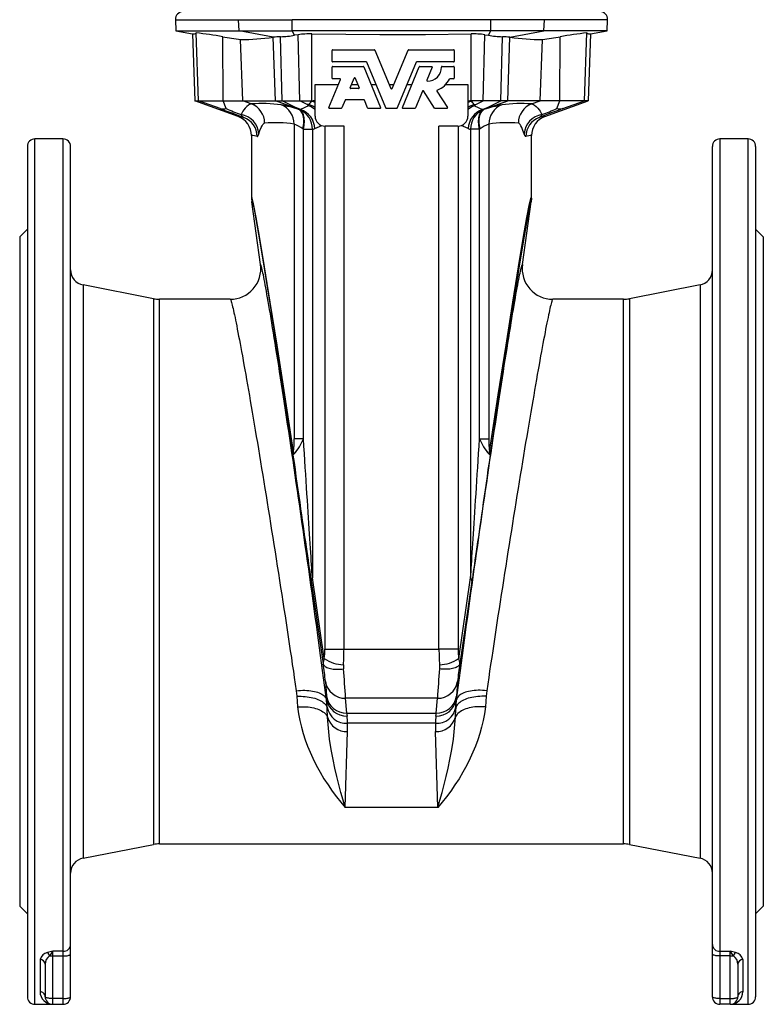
# Model space of a CAD drawing. Extents: x 19 to 1104, y -37 to 1504.
# Tile 2 of 5: x 38 to 330, y 416 to 802. Entities that reach past the tile are written whole.
import ezdxf

# ---------------------------------------------------------------- set-up
doc = ezdxf.new("R2010")
doc.units = 0
doc.layers.get('0').update_dxf_attribs({"linetype": 'CONTINUOUS'})

msp = doc.modelspace()

# ---------------------------------------------------------------- linework, layer by layer
at = {"color": 7, "linetype": 'CONTINUOUS'}
for p, q in [((99.26, 802.36), (99.49, 797.95)), ((99.26, 802.36), (124.08, 802.36)), ((124.08, 802.36), (145.12, 802.36)), ((124.3, 797.95), (124.08, 802.36)), ((223.13, 802.36), (145.12, 802.36)), ((145.14, 797.95), (145.12, 802.36)), ((223.1, 797.95), (223.13, 802.36)), ((244.17, 802.36), (223.13, 802.36)), ((243.95, 797.95), (244.17, 802.36)), ((268.98, 802.36), (244.17, 802.36)), ((268.75, 797.95), (268.98, 802.36)), ((99.49, 797.95), (105.98, 796.81)), ((99.49, 797.95), (124.3, 797.95)), ((108.35, 770.52), (107.42, 797.16)), ((124.3, 797.95), (145.14, 797.95)), ((137.6, 795.47), (124.3, 797.95)), ((223.1, 797.95), (145.14, 797.95)), ((146.09, 796.24), (145.14, 797.95)), ((222.16, 796.24), (223.1, 797.95)), ((243.95, 797.95), (223.1, 797.95)), ((230.65, 795.47), (243.95, 797.95)), ((268.75, 797.95), (243.95, 797.95)), ((259.9, 770.52), (260.83, 797.16)), ((262.26, 796.81), (268.75, 797.95)), ((105.98, 796.81), (106.9, 770.52)), ((117.97, 770.52), (117.84, 795.63)), ((125.69, 770.52), (124.86, 794.6)), ((137.65, 795.48), (137.6, 795.47)), ((138.51, 770.52), (137.65, 795.48)), ((141.21, 770.52), (140.59, 795.66)), ((147.45, 796.46), (146.09, 796.24)), ((148.09, 770.52), (147.45, 796.46)), ((152.88, 770.52), (152.88, 796.77)), ((215.37, 770.52), (215.37, 796.77)), ((220.16, 770.52), (220.8, 796.46)), ((220.8, 796.46), (222.16, 796.24)), ((227.04, 770.52), (227.66, 795.66)), ((229.74, 770.52), (230.59, 795.48)), ((230.59, 795.48), (230.65, 795.47)), ((242.56, 770.52), (243.39, 794.6)), ((250.28, 770.52), (250.4, 795.63)), ((262.26, 796.81), (261.34, 770.52)), ((160.77, 786), (160.77, 790.32)), ((161.01, 790.56), (177.41, 790.56)), ((177.63, 790.41), (183.9, 775.28)), ((184.34, 775.28), (190.61, 790.41)), ((190.83, 790.56), (208.53, 790.56)), ((208.77, 790.32), (208.77, 786)), ((174.2, 785.76), (161.01, 785.76)), ((181.86, 767.67), (174.42, 785.61)), ((193.82, 785.61), (186.39, 767.67)), ((208.53, 785.76), (194.04, 785.76)), ((160.77, 779.43), (160.77, 783.75)), ((161.01, 783.99), (173.02, 783.99)), ((173.24, 783.84), (179.86, 767.85)), ((188.38, 767.85), (195, 783.84)), ((195.23, 783.99), (199.9, 783.99)), ((200.12, 783.66), (198.03, 778.6)), ((203.97, 783.99), (208.53, 783.99)), ((208.77, 783.75), (208.77, 779.43)), ((159.49, 767.85), (164.05, 778.86)), ((163.83, 779.19), (161.01, 779.19)), ((167.92, 775.65), (169.46, 779.36)), ((169.9, 779.36), (171.44, 775.65)), ((208.53, 779.19), (207.15, 779.19)), ((154.12, 776.88), (163.23, 776.88)), ((154.12, 764.52), (154.12, 776.88)), ((171.22, 775.32), (168.14, 775.32)), ((168.43, 776.88), (170.93, 776.88)), ((176.12, 776.88), (178.04, 776.88)), ((183.24, 776.88), (185.01, 776.88)), ((190.21, 776.88), (192.12, 776.88)), ((196.26, 774.34), (193.5, 767.67)), ((200.98, 767.63), (196.69, 774.37)), ((201.97, 774.31), (206.06, 767.89)), ((205.37, 776.88), (214.12, 776.88)), ((214.12, 776.88), (214.12, 764.52)), ((106.9, 770.52), (108.35, 770.52)), ((123.86, 764.35), (106.9, 770.52)), ((108.35, 770.52), (117.97, 770.52)), ((116.89, 767.41), (108.35, 770.52)), ((117.97, 770.52), (125.69, 770.52)), ((119.22, 767.41), (117.97, 770.52)), ((125.69, 770.52), (138.51, 770.52)), ((129.08, 769.26), (125.69, 770.52)), ((138.51, 770.52), (141.21, 770.52)), ((145.43, 767.96), (138.51, 770.52)), ((141.21, 770.52), (148.09, 770.52)), ((146.19, 767.96), (141.21, 770.52)), ((148.09, 770.52), (152.88, 770.52)), ((150.95, 769.05), (148.09, 770.52)), ((152.88, 770.52), (153.41, 770.52)), ((152.88, 770.28), (152.88, 770.52)), ((154.12, 770.5), (153.41, 770.52)), ((165.88, 770.73), (164.61, 767.67)), ((173.25, 770.88), (166.1, 770.88)), ((174.74, 767.67), (173.48, 770.73)), ((214.12, 770.5), (214.83, 770.52)), ((215.37, 770.52), (214.83, 770.52)), ((220.16, 770.52), (215.37, 770.52)), ((215.37, 770.28), (215.37, 770.52)), ((217.3, 769.05), (220.16, 770.52)), ((227.04, 770.52), (220.16, 770.52)), ((222.06, 767.96), (227.04, 770.52)), ((222.81, 767.96), (229.74, 770.52)), ((229.74, 770.52), (227.04, 770.52)), ((242.56, 770.52), (229.74, 770.52)), ((239.16, 769.26), (242.56, 770.52)), ((250.28, 770.52), (242.56, 770.52)), ((244.39, 764.35), (261.34, 770.52)), ((249.02, 767.41), (250.28, 770.52)), ((259.9, 770.52), (250.28, 770.52)), ((251.36, 767.41), (259.9, 770.52)), ((261.34, 770.52), (259.9, 770.52)), ((145.43, 767.96), (147.81, 767.02)), ((148.45, 767.07), (146.19, 767.96)), ((148.13, 766.91), (147.81, 767.02)), ((151.59, 768.48), (148.45, 767.07)), ((150.95, 769.05), (151.59, 768.48)), ((151.67, 769.02), (151.66, 768.98)), ((164.39, 767.52), (159.71, 767.52)), ((179.64, 767.52), (174.97, 767.52)), ((186.17, 767.52), (182.08, 767.52)), ((193.28, 767.52), (188.6, 767.52)), ((205.86, 767.52), (201.19, 767.52)), ((216.57, 769.02), (216.58, 768.98)), ((217.3, 769.05), (216.66, 768.48)), ((216.66, 768.48), (219.8, 767.07)), ((219.8, 767.07), (222.06, 767.96)), ((220.11, 766.91), (220.44, 767.02)), ((222.81, 767.96), (220.44, 767.02)), ((145.87, 761.38), (145.87, 637.73)), ((149.36, 759.51), (149.57, 759.38)), ((149.57, 759.38), (153.05, 759.38)), ((149.57, 637.73), (149.57, 759.38)), ((153.05, 759.38), (153.05, 583.13)), ((154.03, 759.55), (156.73, 760.77)), ((157.96, 760.52), (157.96, 555.07)), ((165.47, 760.52), (158.12, 760.52)), ((165.47, 555.07), (165.47, 760.52)), ((210.12, 760.52), (202.77, 760.52)), ((202.77, 555.07), (202.77, 760.52)), ((210.29, 760.52), (210.29, 555.07)), ((214.22, 759.55), (211.51, 760.77)), ((215.19, 759.38), (215.19, 583.13)), ((218.68, 759.38), (215.19, 759.38)), ((218.89, 759.51), (218.68, 759.38)), ((218.68, 637.73), (218.68, 759.38)), ((222.38, 761.38), (222.38, 637.73)), ((55.12, 755.52), (44.12, 755.52)), ((44.12, 415.52), (44.12, 755.52)), ((55.12, 755.52), (55.12, 436.35)), ((129.12, 756.83), (129.12, 732.2)), ((239.12, 732.2), (239.12, 756.83)), ((324.12, 755.52), (313.12, 755.52)), ((313.12, 755.52), (313.12, 436.35)), ((324.12, 415.52), (324.12, 755.52)), ((41.12, 752.52), (41.12, 418.52)), ((58.12, 438.99), (58.12, 752.52)), ((310.12, 438.99), (310.12, 752.52)), ((327.12, 752.52), (327.12, 418.52)), ((129.12, 732.2), (129.22, 730.79)), ((239.12, 732.2), (239.02, 730.79)), ((132.68, 706.19), (129.22, 730.79)), ((235.57, 706.19), (239.02, 730.79)), ((41.12, 720.02), (38.12, 717.02)), ((330.12, 717.02), (327.12, 720.02)), ((38.12, 717.02), (38.12, 454.02)), ((330.12, 717.02), (330.12, 454.02)), ((90.71, 692.74), (62.98, 698.13)), ((62.98, 698.13), (62.98, 472.91)), ((305.27, 698.13), (277.54, 692.74)), ((305.27, 698.13), (305.27, 472.91)), ((90.71, 692.74), (90.71, 478.3)), ((120.79, 692.52), (93, 692.52)), ((93, 478.52), (93, 692.52)), ((275.25, 692.52), (247.45, 692.52)), ((275.25, 478.52), (275.25, 692.52)), ((277.54, 692.74), (277.54, 478.3)), ((149.57, 637.73), (145.87, 637.73)), ((218.68, 637.73), (222.38, 637.73)), ((152.55, 581.74), (157.34, 549.28)), ((157.74, 551.37), (153.05, 583.13)), ((210.5, 551.37), (215.19, 583.13)), ((215.7, 581.74), (210.9, 549.28)), ((157.96, 555.07), (165.47, 555.07)), ((165.47, 555.07), (202.77, 555.07)), ((210.29, 555.07), (202.77, 555.07)), ((158.17, 542.37), (158.61, 536.54)), ((210.07, 542.37), (209.64, 536.54)), ((158.73, 535.17), (158.6, 535.16)), ((202.15, 535.75), (166.09, 535.75)), ((166.53, 529.93), (166.09, 535.75)), ((201.71, 529.93), (202.15, 535.75)), ((209.52, 535.17), (209.65, 535.16)), ((158.9, 532.32), (158.91, 531.67)), ((159.04, 528.32), (158.91, 531.67)), ((209.21, 528.32), (209.33, 531.67)), ((209.35, 532.32), (209.33, 531.67)), ((166.53, 529.93), (201.71, 529.93)), ((165.99, 492.85), (166.89, 522.66)), ((201.37, 525.93), (166.88, 525.93)), ((202.26, 492.85), (201.36, 522.66)), ((202.26, 492.85), (165.99, 492.85)), ((62.98, 472.91), (90.71, 478.3)), ((93, 478.52), (275.25, 478.52)), ((277.54, 478.3), (305.27, 472.91)), ((38.12, 454.02), (41.12, 451.02)), ((327.12, 451.02), (330.12, 454.02)), ((58.12, 435.27), (58.12, 438.99)), ((310.12, 435.27), (310.12, 438.99)), ((55.12, 436.35), (51.12, 436.35)), ((51.12, 434.5), (51.12, 436.35)), ((51.12, 434.5), (55.12, 434.5)), ((51.12, 417.74), (51.12, 434.5)), ((55.12, 436.35), (55.12, 434.5)), ((55.12, 434.5), (55.12, 417.74)), ((58.12, 418.52), (58.12, 435.27)), ((310.12, 418.52), (310.12, 435.27)), ((313.12, 436.35), (317.12, 436.35)), ((313.12, 436.35), (313.12, 434.5)), ((317.12, 434.5), (313.12, 434.5)), ((313.12, 434.5), (313.12, 417.74)), ((317.12, 434.5), (317.12, 436.35)), ((317.12, 417.74), (317.12, 434.5)), ((46.12, 433.07), (46.12, 420.46)), ((48.12, 431.28), (48.12, 418.52)), ((320.12, 431.28), (320.12, 418.52)), ((322.12, 433.07), (322.12, 420.46)), ((44.12, 415.52), (51.12, 415.52)), ((55.12, 417.74), (51.12, 417.74)), ((51.12, 415.52), (51.12, 417.74)), ((51.12, 415.52), (55.12, 415.52)), ((55.12, 417.74), (55.12, 415.52)), ((313.12, 417.74), (317.12, 417.74)), ((313.12, 417.74), (313.12, 415.52)), ((317.12, 415.52), (313.12, 415.52)), ((317.12, 415.52), (317.12, 417.74)), ((317.12, 415.52), (324.12, 415.52))]:
    msp.add_line(p, q, dxfattribs=at)
for points in [[(152.88, 796.77), (166.2, 796.63), (179.52, 796.56), (197.44, 796.59), (215.37, 796.77)], [(153.41, 770.52), (153.14, 770.4), (152.88, 770.28)], [(214.83, 770.52), (215.1, 770.4), (215.37, 770.28)], [(116.89, 767.41), (118.72, 766.73), (120.6, 766.03), (122.52, 765.32), (124.48, 764.59), (126.11, 763.99)], [(129.08, 769.26), (128.74, 769.19), (128.35, 769.03), (127.93, 768.78), (127.26, 768.25), (126.61, 767.56), (126.17, 766.99), (125.76, 766.38), (125.03, 765.05)], [(149.36, 759.51), (149.5, 760.19), (149.6, 760.88), (149.67, 761.55), (149.71, 762.2), (149.7, 762.84), (149.66, 763.45), (149.59, 764.02), (149.48, 764.56), (149.33, 765.06), (149.15, 765.52), (148.94, 765.93), (148.7, 766.28), (148.43, 766.59), (148.13, 766.83), (147.81, 767.02)], [(149.57, 759.38), (149.7, 760.07), (149.8, 760.75), (149.87, 761.42), (149.9, 762.07), (149.9, 762.71), (149.87, 763.32), (149.8, 763.89), (149.69, 764.43), (149.56, 764.94), (149.39, 765.39), (149.19, 765.8), (148.97, 766.16), (148.71, 766.47), (148.43, 766.72), (148.13, 766.91)], [(151.67, 769.02), (150.97, 769.05), (150.95, 769.05)], [(216.57, 769.02), (217.28, 769.05), (217.3, 769.05)], [(218.68, 759.38), (218.54, 760.07), (218.44, 760.75), (218.37, 761.42), (218.34, 762.07), (218.34, 762.71), (218.38, 763.32), (218.45, 763.89), (218.55, 764.43), (218.69, 764.94), (218.85, 765.39), (219.05, 765.8), (219.28, 766.16), (219.53, 766.47), (219.81, 766.72), (220.11, 766.91)], [(218.89, 759.51), (218.75, 760.19), (218.64, 760.88), (218.57, 761.55), (218.54, 762.2), (218.54, 762.84), (218.58, 763.45), (218.66, 764.02), (218.77, 764.56), (218.92, 765.06), (219.1, 765.52), (219.31, 765.93), (219.55, 766.28), (219.82, 766.59), (220.12, 766.83), (220.44, 767.02)], [(239.16, 769.26), (239.5, 769.19), (239.89, 769.03), (240.32, 768.78), (240.99, 768.25), (241.64, 767.56), (242.08, 766.99), (242.49, 766.38), (243.22, 765.05)], [(251.36, 767.41), (249.53, 766.73), (247.65, 766.03), (245.72, 765.32), (243.76, 764.59), (242.13, 763.99)], [(132.03, 757.53), (132.48, 758.84), (132.97, 760.05), (133.28, 760.68), (133.6, 761.21), (133.83, 761.48), (134.07, 761.66), (134.31, 761.75)], [(236.21, 757.53), (235.76, 758.84), (235.27, 760.05), (234.97, 760.68), (234.64, 761.21), (234.41, 761.48), (234.18, 761.66), (233.94, 761.75)], [(131.34, 756.47), (131.48, 756.49), (131.62, 756.62), (131.76, 756.85), (131.91, 757.19), (132.03, 757.53)], [(236.9, 756.47), (236.77, 756.49), (236.63, 756.62), (236.48, 756.85), (236.33, 757.19), (236.21, 757.53)], [(145.68, 632.54), (142.22, 654.95), (139.16, 674.55), (136.5, 691.33), (134.25, 705.28), (132.41, 716.38), (130.97, 724.63), (129.94, 730.02), (129.33, 732.54), (129.12, 732.2)], [(129.22, 730.79), (129.42, 731.16), (130.02, 728.67), (131.02, 723.3), (132.43, 715.07), (134.23, 703.98), (136.44, 690.04), (139.04, 673.27), (142.04, 653.66), (145.43, 631.25)], [(222.57, 632.54), (226.03, 654.95), (229.09, 674.55), (231.74, 691.33), (233.99, 705.28), (235.84, 716.38), (237.27, 724.63), (238.3, 730.02), (238.92, 732.54), (239.12, 732.2)], [(239.02, 730.79), (238.83, 731.16), (238.23, 728.67), (237.22, 723.3), (235.82, 715.07), (234.01, 703.98), (231.81, 690.04), (229.2, 673.27), (226.2, 653.66), (222.81, 631.25)], [(158.6, 535.16), (158.22, 537.99), (157.84, 540.85), (157.46, 543.74), (157.07, 546.67), (156.67, 549.62), (156.27, 552.59), (155.86, 555.59), (155.45, 558.62), (155.04, 561.66), (154.62, 564.72), (154.19, 567.8), (153.77, 570.88), (153.34, 573.98), (152.91, 577.09), (152.47, 580.21), (152.04, 583.33), (151.6, 586.45), (151.16, 589.58), (150.72, 592.7), (150.28, 595.82), (149.84, 598.93), (149.39, 602.04), (148.95, 605.13), (148.51, 608.21), (148.07, 611.28), (147.63, 614.33), (147.19, 617.36), (146.75, 620.37), (146.31, 623.36), (145.88, 626.33), (145.45, 629.26), (145.02, 632.17), (144.59, 635.05), (144.17, 637.89), (143.75, 640.7), (143.34, 643.47), (142.93, 646.2), (142.52, 648.9), (142.12, 651.55), (141.72, 654.15), (141.33, 656.71), (140.95, 659.22), (140.57, 661.68), (140.19, 664.09), (139.82, 666.45), (139.46, 668.75), (139.11, 671), (138.76, 673.19), (138.42, 675.32), (138.09, 677.39), (137.77, 679.39), (137.45, 681.34), (137.14, 683.21), (136.84, 685.03), (136.55, 686.77), (136.27, 688.45), (136, 690.05), (135.73, 691.59), (135.48, 693.05), (135.23, 694.44), (135, 695.76), (134.77, 697), (134.56, 698.17), (134.35, 699.26), (134.16, 700.27), (133.98, 701.2), (133.8, 702.06), (133.64, 702.83), (133.49, 703.53), (133.35, 704.15), (133.22, 704.68), (133.1, 705.14), (132.99, 705.51), (132.9, 705.8), (132.81, 706.01), (132.74, 706.14), (132.68, 706.19)], [(209.65, 535.16), (210.02, 537.99), (210.4, 540.85), (210.79, 543.74), (211.18, 546.67), (211.58, 549.62), (211.98, 552.59), (212.38, 555.59), (212.79, 558.62), (213.21, 561.66), (213.63, 564.72), (214.05, 567.8), (214.48, 570.88), (214.91, 573.98), (215.34, 577.09), (215.77, 580.21), (216.21, 583.33), (216.64, 586.45), (217.08, 589.58), (217.52, 592.7), (217.97, 595.82), (218.41, 598.93), (218.85, 602.04), (219.29, 605.13), (219.74, 608.21), (220.18, 611.28), (220.62, 614.33), (221.06, 617.36), (221.5, 620.37), (221.93, 623.36), (222.37, 626.33), (222.8, 629.26), (223.23, 632.17), (223.65, 635.05), (224.07, 637.89), (224.49, 640.7), (224.91, 643.47), (225.32, 646.2), (225.72, 648.9), (226.13, 651.55), (226.52, 654.15), (226.91, 656.71), (227.3, 659.22), (227.68, 661.68), (228.05, 664.09), (228.42, 666.45), (228.78, 668.75), (229.14, 671), (229.48, 673.19), (229.82, 675.32), (230.15, 677.39), (230.48, 679.39), (230.79, 681.34), (231.1, 683.21), (231.4, 685.03), (231.69, 686.77), (231.97, 688.45), (232.25, 690.05), (232.51, 691.59), (232.77, 693.05), (233.01, 694.44), (233.25, 695.76), (233.47, 697), (233.69, 698.17), (233.89, 699.26), (234.08, 700.27), (234.27, 701.2), (234.44, 702.06), (234.6, 702.83), (234.76, 703.53), (234.9, 704.15), (235.03, 704.68), (235.14, 705.14), (235.25, 705.51), (235.35, 705.8), (235.43, 706.01), (235.5, 706.14), (235.57, 706.19)], [(120.79, 692.52), (120.85, 692.48), (120.93, 692.37), (121.01, 692.19), (121.11, 691.93), (121.21, 691.6), (121.33, 691.19), (121.46, 690.71), (121.6, 690.16), (121.75, 689.54), (121.91, 688.85), (122.08, 688.08), (122.27, 687.24), (122.46, 686.34), (122.67, 685.36), (122.88, 684.32), (123.11, 683.2), (123.34, 682.02), (123.58, 680.77), (123.84, 679.46), (124.1, 678.08), (124.38, 676.64), (124.66, 675.13), (124.95, 673.57), (125.25, 671.94), (125.55, 670.25), (125.87, 668.5), (126.2, 666.7), (126.53, 664.84), (126.87, 662.93), (127.21, 660.96), (127.57, 658.94), (127.93, 656.87), (128.3, 654.75), (128.67, 652.58), (129.05, 650.37), (129.44, 648.11), (129.83, 645.81), (130.22, 643.47), (130.63, 641.08), (131.03, 638.66), (131.44, 636.2), (131.86, 633.71), (132.28, 631.18), (132.7, 628.62), (133.13, 626.04), (133.56, 623.42), (133.99, 620.78), (134.42, 618.11), (134.86, 615.42), (135.3, 612.71), (135.74, 609.99), (136.18, 607.24), (136.62, 604.48), (137.06, 601.71), (137.5, 598.92), (137.95, 596.13), (138.39, 593.33), (138.83, 590.52), (139.27, 587.71), (139.71, 584.9), (140.15, 582.09), (140.59, 579.28), (141.02, 576.48), (141.45, 573.68), (141.88, 570.89), (142.31, 568.11), (142.73, 565.34), (143.15, 562.59), (143.57, 559.85), (143.98, 557.13), (144.38, 554.43), (144.79, 551.75), (145.18, 549.09), (145.58, 546.46), (145.96, 543.86), (146.34, 541.28), (146.72, 538.74)], [(247.45, 692.52), (247.39, 692.48), (247.32, 692.37), (247.23, 692.19), (247.14, 691.93), (247.03, 691.6), (246.91, 691.19), (246.79, 690.71), (246.65, 690.16), (246.49, 689.54), (246.33, 688.85), (246.16, 688.08), (245.98, 687.24), (245.78, 686.34), (245.58, 685.36), (245.36, 684.32), (245.14, 683.2), (244.9, 682.02), (244.66, 680.77), (244.41, 679.46), (244.14, 678.08), (243.87, 676.64), (243.59, 675.13), (243.3, 673.57), (243, 671.94), (242.69, 670.25), (242.37, 668.5), (242.05, 666.7), (241.72, 664.84), (241.38, 662.93), (241.03, 660.96), (240.68, 658.94), (240.32, 656.87), (239.95, 654.75), (239.57, 652.58), (239.19, 650.37), (238.81, 648.11), (238.42, 645.81), (238.02, 643.47), (237.62, 641.08), (237.21, 638.66), (236.8, 636.2), (236.39, 633.71), (235.97, 631.18), (235.54, 628.62), (235.12, 626.04), (234.69, 623.42), (234.26, 620.78), (233.82, 618.11), (233.39, 615.42), (232.95, 612.71), (232.51, 609.99), (232.07, 607.24), (231.63, 604.48), (231.18, 601.71), (230.74, 598.92), (230.3, 596.13), (229.86, 593.33), (229.41, 590.52), (228.97, 587.71), (228.53, 584.9), (228.09, 582.09), (227.66, 579.28), (227.22, 576.48), (226.79, 573.68), (226.36, 570.89), (225.94, 568.11), (225.51, 565.34), (225.09, 562.59), (224.68, 559.85), (224.27, 557.13), (223.86, 554.43), (223.46, 551.75), (223.06, 549.09), (222.67, 546.46), (222.28, 543.86), (221.9, 541.28), (221.53, 538.74)], [(153.05, 583.13), (152.98, 584.29), (152.9, 585.53), (152.81, 586.85), (152.72, 588.26), (152.62, 589.75), (152.52, 591.32), (152.41, 592.97), (152.3, 594.7), (152.19, 596.51), (152.07, 598.4), (151.94, 600.36), (151.81, 602.39), (151.68, 604.5), (151.54, 606.68), (151.39, 608.92), (151.25, 611.24), (151.1, 613.62), (150.94, 616.06), (150.78, 618.57), (150.62, 621.14), (150.45, 623.77), (150.28, 626.46), (150.11, 629.2), (149.93, 631.99), (149.75, 634.84), (149.57, 637.73)], [(215.19, 583.13), (215.27, 584.29), (215.35, 585.53), (215.44, 586.85), (215.53, 588.26), (215.62, 589.75), (215.72, 591.32), (215.83, 592.97), (215.94, 594.7), (216.06, 596.51), (216.18, 598.4), (216.3, 600.36), (216.43, 602.39), (216.57, 604.5), (216.71, 606.68), (216.85, 608.92), (217, 611.24), (217.15, 613.62), (217.31, 616.06), (217.46, 618.57), (217.63, 621.14), (217.79, 623.77), (217.96, 626.46), (218.14, 629.2), (218.31, 631.99), (218.49, 634.84), (218.68, 637.73)], [(145.43, 631.25), (145.43, 631.26), (145.52, 631.45), (145.8, 631.67)], [(145.43, 631.25), (145.84, 628.42), (146.23, 625.64), (146.62, 622.92), (147, 620.25), (147.37, 617.65), (147.73, 615.1), (148.09, 612.62), (148.43, 610.21), (148.77, 607.86), (149.1, 605.58), (149.41, 603.38), (149.72, 601.24), (150.02, 599.18), (150.3, 597.19), (150.58, 595.28), (150.84, 593.45), (151.1, 591.7), (151.34, 590.02), (151.57, 588.43), (151.79, 586.92), (152, 585.5), (152.19, 584.16), (152.38, 582.91), (152.55, 581.74)], [(222.81, 631.25), (222.41, 628.42), (222.01, 625.64), (221.63, 622.92), (221.25, 620.25), (220.87, 617.65), (220.51, 615.1), (220.16, 612.62), (219.81, 610.21), (219.48, 607.86), (219.15, 605.58), (218.83, 603.38), (218.53, 601.24), (218.23, 599.18), (217.94, 597.19), (217.67, 595.28), (217.4, 593.45), (217.15, 591.7), (216.91, 590.02), (216.68, 588.43), (216.46, 586.92), (216.25, 585.5), (216.05, 584.16), (215.87, 582.91), (215.7, 581.74)], [(222.81, 631.25), (222.81, 631.26), (222.72, 631.45), (222.44, 631.67)], [(157.34, 549.28), (157.42, 549.02), (157.56, 548.76), (157.76, 548.52), (158.02, 548.3), (158.34, 548.09), (158.71, 547.89), (159.13, 547.72), (159.6, 547.57), (160.11, 547.44), (160.66, 547.33), (161.25, 547.25), (161.87, 547.19), (162.52, 547.16), (163.19, 547.15), (163.87, 547.17), (164.56, 547.21), (165.26, 547.28)], [(165.26, 548.91), (165.23, 548.09), (165.26, 547.28)], [(210.9, 549.28), (210.82, 549.02), (210.68, 548.76), (210.48, 548.52), (210.22, 548.3), (209.91, 548.09), (209.54, 547.89), (209.11, 547.72), (208.65, 547.57), (208.13, 547.44), (207.58, 547.33), (206.99, 547.25), (206.37, 547.19), (205.73, 547.16), (205.06, 547.15), (204.38, 547.17), (203.68, 547.21), (202.98, 547.28)], [(202.98, 548.91), (203.01, 548.09), (202.98, 547.28)], [(146.72, 538.74), (147.56, 538.81), (148.41, 538.87), (149.24, 538.89), (150.06, 538.88), (150.87, 538.85), (151.65, 538.79), (152.41, 538.71), (153.14, 538.6), (153.84, 538.46), (154.5, 538.3), (155.12, 538.11), (155.7, 537.9), (156.23, 537.66), (156.72, 537.41), (157.15, 537.14), (157.54, 536.84), (157.86, 536.54), (158.13, 536.21), (158.35, 535.87), (158.5, 535.52), (158.6, 535.16)], [(146.72, 538.74), (146.85, 537.64), (146.93, 536.54)], [(221.53, 538.74), (220.68, 538.81), (219.84, 538.87), (219, 538.89), (218.18, 538.88), (217.38, 538.85), (216.59, 538.79), (215.84, 538.71), (215.11, 538.6), (214.41, 538.46), (213.75, 538.3), (213.13, 538.11), (212.55, 537.9), (212.01, 537.66), (211.53, 537.41), (211.09, 537.14), (210.71, 536.84), (210.38, 536.54), (210.11, 536.21), (209.9, 535.87), (209.74, 535.52), (209.65, 535.16)], [(221.53, 538.74), (221.39, 537.64), (221.32, 536.54)], [(146.93, 536.54), (147.76, 536.56), (148.59, 536.54), (149.42, 536.51), (150.23, 536.44), (151.02, 536.35), (151.79, 536.23), (152.54, 536.09), (153.27, 535.93), (153.96, 535.74), (154.62, 535.52), (155.24, 535.29), (155.82, 535.04), (156.36, 534.76), (156.85, 534.47), (157.3, 534.16), (157.69, 533.84), (158.03, 533.5), (158.32, 533.15), (158.55, 532.79), (158.73, 532.42), (158.85, 532.05), (158.91, 531.67)], [(146.93, 536.54), (147.06, 534.45), (147.26, 532.39)], [(158.91, 531.67), (158.79, 533.41), (158.6, 535.16)], [(221.32, 536.54), (220.48, 536.56), (219.65, 536.54), (218.83, 536.51), (218.02, 536.44), (217.23, 536.35), (216.45, 536.23), (215.7, 536.09), (214.98, 535.93), (214.28, 535.74), (213.63, 535.52), (213, 535.29), (212.42, 535.04), (211.89, 534.76), (211.39, 534.47), (210.95, 534.16), (210.55, 533.84), (210.21, 533.5), (209.92, 533.15), (209.69, 532.79), (209.51, 532.42), (209.4, 532.05), (209.33, 531.67)], [(209.33, 531.67), (209.45, 533.41), (209.65, 535.16)], [(221.32, 536.54), (221.18, 534.45), (220.99, 532.39)], [(147.26, 532.39), (148.09, 532.43), (148.92, 532.45), (149.75, 532.44), (150.56, 532.4), (151.35, 532.33), (152.13, 532.23), (152.88, 532.1), (153.6, 531.95), (154.29, 531.76), (154.95, 531.56), (155.57, 531.32), (156.15, 531.07), (156.69, 530.79), (157.18, 530.49), (157.62, 530.17), (158.01, 529.83), (158.35, 529.47), (158.63, 529.1), (158.86, 528.72), (159.04, 528.32)], [(147.26, 532.39), (147.63, 529.67), (148.13, 527.01), (148.74, 524.41), (149.45, 521.89), (150.28, 519.37), (151.18, 516.92), (152.16, 514.55), (153.2, 512.26), (154.6, 509.44), (156.07, 506.74), (157.61, 504.16), (159.2, 501.7), (160.85, 499.31), (162.54, 497.04), (164.25, 494.9), (165.96, 492.88), (165.99, 492.85)], [(220.99, 532.39), (220.62, 529.67), (220.12, 527.01), (219.5, 524.41), (218.79, 521.89), (217.97, 519.37), (217.06, 516.92), (216.09, 514.55), (215.05, 512.26), (213.65, 509.44), (212.17, 506.74), (210.63, 504.16), (209.05, 501.7), (207.39, 499.31), (205.7, 497.04), (204, 494.9), (202.28, 492.88), (202.26, 492.85)], [(220.99, 532.39), (220.15, 532.43), (219.32, 532.45), (218.5, 532.44), (217.69, 532.4), (216.89, 532.33), (216.12, 532.23), (215.37, 532.1), (214.64, 531.95), (213.95, 531.76), (213.29, 531.56), (212.67, 531.32), (212.09, 531.07), (211.56, 530.79), (211.07, 530.49), (210.63, 530.17), (210.23, 529.83), (209.89, 529.47), (209.61, 529.1), (209.38, 528.72), (209.21, 528.32)], [(165.99, 492.85), (165.98, 492.89), (165.13, 495.78), (164.29, 498.77), (163.46, 501.86), (162.66, 505.05), (161.9, 508.34), (161.18, 511.74), (160.45, 515.66), (159.83, 519.73), (159.49, 522.53), (159.22, 525.39), (159.04, 528.32)], [(202.26, 492.85), (202.27, 492.89), (203.12, 495.78), (203.96, 498.77), (204.78, 501.86), (205.58, 505.05), (206.35, 508.34), (207.06, 511.74), (207.79, 515.66), (208.41, 519.73), (208.76, 522.53), (209.03, 525.39), (209.21, 528.32)], [(55.12, 434.5), (55.55, 434.51), (55.97, 434.53), (56.37, 434.57), (56.74, 434.62), (57.09, 434.69), (57.39, 434.77), (57.65, 434.85), (57.85, 434.95), (58, 435.05), (58.09, 435.16), (58.12, 435.27)], [(313.12, 434.5), (312.7, 434.51), (312.28, 434.53), (311.88, 434.57), (311.5, 434.62), (311.16, 434.69), (310.86, 434.77), (310.6, 434.85), (310.39, 434.95), (310.24, 435.05), (310.15, 435.16), (310.12, 435.27)], [(51.12, 417.74), (50.7, 417.75), (50.28, 417.77), (49.88, 417.81), (49.5, 417.87), (49.16, 417.93), (48.86, 418.01), (48.6, 418.1), (48.39, 418.2), (48.24, 418.3), (48.15, 418.41), (48.12, 418.52)], [(55.12, 417.74), (55.55, 417.75), (55.97, 417.77), (56.37, 417.81), (56.74, 417.87), (57.09, 417.93), (57.39, 418.01), (57.65, 418.1), (57.85, 418.2), (58, 418.3), (58.09, 418.41), (58.12, 418.52)], [(313.12, 417.74), (312.7, 417.75), (312.28, 417.77), (311.88, 417.81), (311.5, 417.87), (311.16, 417.93), (310.86, 418.01), (310.6, 418.1), (310.39, 418.2), (310.24, 418.3), (310.15, 418.41), (310.12, 418.52)], [(317.12, 417.74), (317.55, 417.75), (317.97, 417.77), (318.37, 417.81), (318.74, 417.87), (319.09, 417.93), (319.39, 418.01), (319.65, 418.1), (319.85, 418.2), (320, 418.3), (320.09, 418.41), (320.12, 418.52)]]:
    msp.add_lwpolyline(points, dxfattribs=at)
for centre, radius, start, end in [((102.26, 802.52), 3, 90, 183), ((265.99, 802.52), 3, 357, 90), ((106.28, 798.69), 1.91, 261.135, 306.6518), ((96.37, 685.87), 111.84, 78.931, 84.3301), ((271.88, 685.87), 111.84, 95.6699, 101.069), ((261.97, 798.69), 1.91, 233.3482, 278.865), ((134.69, 886.15), 92.07, 259.4561, 263.871), ((125.71, 876.1), 81.5, 269.4053, 278.3916), ((141.06, 765.11), 30.56, 90.8876, 96.4064), ((138.75, 839.44), 43.81, 272.4066, 279.641), ((152.03, 764.3), 32.49, 88.5061, 98.1148), ((216.21, 764.3), 32.49, 81.8852, 91.4939), ((229.5, 839.44), 43.81, 260.359, 267.5934), ((227.18, 765.11), 30.56, 83.5936, 89.1124), ((242.54, 876.1), 81.5, 261.6084, 270.5947), ((233.56, 886.15), 92.07, 276.129, 280.5439), ((161.01, 790.32), 0.24, 90, 180), ((177.41, 790.32), 0.24, 22.5, 90), ((190.83, 790.32), 0.24, 90, 157.5), ((208.53, 790.32), 0.24, 0, 90), ((161.01, 786), 0.24, 180, 270), ((174.2, 785.52), 0.24, 22.5, 90), ((194.04, 785.52), 0.24, 90, 157.5), ((208.53, 786), 0.24, 270, 0), ((161.01, 783.75), 0.24, 90, 180), ((173.02, 783.75), 0.24, 22.5, 90), ((195.23, 783.75), 0.24, 90, 157.5), ((198.45, 783.54), 5.28, 267.7158, 2.1429), ((199.9, 783.75), 0.24, 337.5, 90), ((203.97, 783.75), 0.24, 90, 182.1429), ((208.53, 783.75), 0.24, 0, 90), ((161.01, 779.43), 0.24, 180, 270), ((163.83, 778.95), 0.24, 337.5, 90), ((169.68, 779.27), 0.24, 22.5, 157.5), ((198.25, 778.51), 0.24, 157.5, 267.7158), ((198.45, 783.54), 9.6, 292.2564, 332.1713), ((207.15, 778.95), 0.24, 90, 152.1713), ((208.53, 779.43), 0.24, 270, 0), ((168.14, 775.56), 0.24, 157.5, 270), ((171.22, 775.56), 0.24, 270, 22.5), ((184.12, 775.37), 0.24, 202.5, 337.5), ((196.48, 774.24), 0.24, 32.5, 157.5), ((202.18, 774.43), 0.24, 112.2564, 212.5), ((153.82, 768.32), 2.17, 115.5211, 161.7291), ((151.26, 763.92), 6.57, 64.1454, 75.7022), ((166.1, 770.64), 0.24, 90, 157.5), ((173.25, 770.64), 0.24, 22.5, 90), ((216.99, 763.92), 6.57, 104.2978, 115.8546), ((214.43, 768.32), 2.17, 18.2709, 64.4789), ((118.05, 773.41), 6.11, 258.9871, 281.0129), ((243.31, 1064.39), 321.86, 247.3234, 248.4391), ((133.06, 708.96), 60.44, 82.6251, 93.7789), ((126.29, 761.75), 8.01, 359.9792, 69.6516), ((131.5, 720.1), 49.68, 70.8331, 79.1819), ((137.95, 761.51), 7.92, 359.007, 68.7285), ((145.81, 771.49), 3.55, 263.8988, 276.1012), ((148.11, 767.35), 0.432, 272.6348, 320.3021), ((145.18, 759.61), 7.87, 358.2851, 67.9904), ((145.64, 759.15), 8.4, 2.7213, 70.4763), ((140.74, 770.42), 11.02, 349.8988, 352.4989), ((149.04, 760.97), 7.93, 50.1272, 71.2411), ((149.68, 761.19), 8.04, 56.4587, 75.7147), ((151.67, 768.67), 0.343, 75.3265, 89.1687), ((149.71, 761.24), 8.03, 56.6357, 75.2407), ((159.71, 767.76), 0.24, 157.5, 270), ((164.39, 767.76), 0.24, 270, 337.5), ((174.97, 767.76), 0.24, 202.5, 270), ((179.64, 767.76), 0.24, 270, 22.5), ((182.08, 767.76), 0.24, 202.5, 270), ((186.17, 767.76), 0.24, 270, 337.5), ((188.6, 767.76), 0.24, 157.5, 270), ((193.28, 767.76), 0.24, 270, 337.5), ((201.19, 767.76), 0.24, 212.5, 270), ((205.86, 767.76), 0.24, 270, 32.5), ((218.54, 761.24), 8.03, 104.7593, 123.3643), ((218.56, 761.19), 8.04, 104.2853, 123.5413), ((219.21, 760.97), 7.93, 108.7589, 129.8728), ((222.61, 759.15), 8.4, 109.5237, 177.2787), ((223.06, 759.61), 7.87, 112.0096, 181.7149), ((216.58, 768.67), 0.343, 90.8313, 104.6735), ((227.51, 770.42), 11.02, 187.5011, 190.1012), ((220.13, 767.35), 0.432, 219.6979, 267.3652), ((236.75, 720.1), 49.68, 100.8181, 109.1669), ((222.43, 771.49), 3.55, 263.8988, 276.1012), ((230.3, 761.51), 7.92, 111.2715, 180.993), ((235.18, 708.96), 60.44, 86.2211, 97.3749), ((241.95, 761.75), 8.01, 110.3484, 180.0208), ((124.94, 1064.39), 321.86, 291.5609, 292.6766), ((250.19, 773.41), 6.11, 258.9871, 281.0129), ((124.29, 759.86), 4.51, 66.2153, 95.5253), ((121.12, 756.83), 8, 359.9993, 70.0053), ((123.99, 757.06), 8.06, 3.3733, 82.585), ((127.68, 766.67), 3.1, 211.3903, 239.7205), ((123.37, 756.5), 7.97, 359.778, 69.8727), ((158.12, 764.52), 4, 180, 270), ((210.12, 764.52), 4, 270, 0), ((244.26, 757.06), 8.06, 97.415, 176.6267), ((244.88, 756.5), 7.97, 110.1273, 180.222), ((247.12, 756.83), 8, 109.9947, 180.0007), ((240.57, 766.67), 3.1, 300.2795, 328.6097), ((243.95, 759.86), 4.51, 84.4747, 113.7847), ((138.23, 703.3), 58.58, 82.5087, 93.8386), ((139.7, 745.67), 16.87, 55.0813, 68.5701), ((153.22, 761.29), 1.92, 265.0692, 295.036), ((215.03, 761.29), 1.92, 244.964, 274.9308), ((228.54, 745.67), 16.87, 111.4299, 124.9187), ((230.02, 703.3), 58.58, 86.1614, 97.4913), ((44.12, 752.52), 3, 90, 180), ((55.12, 752.52), 3, 0, 90), ((129.56, 752.5), 4.35, 65.7757, 95.7155), ((238.69, 752.5), 4.35, 84.2845, 114.2243), ((313.12, 752.52), 3, 90, 180), ((324.12, 752.52), 3, 0, 90), ((120.79, 704.52), 12, 270.0019, 7.9872), ((247.45, 704.52), 12, 172.0128, 269.9981), ((64.12, 704.02), 6, 180, 259), ((304.12, 704.02), 6, 281, 0), ((93, 704.52), 12, 259, 270), ((275.25, 704.52), 12, 270, 281), ((123, 635.98), 22.93, 351.3876, 4.3853), ((129.77, 645.84), 21.39, 318.5295, 337.7239), ((238.47, 645.84), 21.39, 202.2761, 221.4705), ((245.24, 635.98), 22.93, 175.6147, 188.6124), ((147.77, 631.48), 2.35, 153.1141, 185.5616), ((153.24, 633.2), 7.6, 184.9956, 191.6318), ((215, 633.2), 7.6, 348.3682, 355.0044), ((220.47, 631.48), 2.35, 354.4384, 26.8859), ((154.52, 581.82), 1.97, 138.0353, 182.1266), ((213.73, 581.82), 1.97, 357.8734, 41.9647), ((126.22, 555.04), 31.73, 353.362, 0.0563), ((77.57, 555.02), 87.9, 356.0131, 0.035), ((290.67, 555.02), 87.9, 179.965, 183.9869), ((242.02, 555.04), 31.73, 179.9437, 186.638), ((161.18, 549.63), 3.86, 153.1206, 185.1868), ((165.77, 563.15), 14.25, 235.7229, 267.9531), ((202.47, 563.15), 14.25, 272.0469, 304.2771), ((207.06, 549.63), 3.86, 354.8132, 26.8794), ((-12.51, 525.34), 171.53, 5.6958, 8.0218), ((-315.8, 506.77), 482.76, 3.4424, 4.8134), ((684.04, 506.77), 482.76, 175.1866, 176.5576), ((380.75, 525.34), 171.53, 171.9782, 174.3042), ((165.94, 543.62), 7.87, 189.1598, 271.1147), ((202.3, 543.62), 7.87, 268.8853, 350.8402), ((235.31, 542.4), 76.92, 184.3621, 185.3896), ((166.38, 537.8), 7.87, 189.1598, 271.1146), ((166.35, 536.52), 7.74, 190.0586, 272.1965), ((104.1, 530.49), 54.82, 1.9086, 4.895), ((201.89, 536.52), 7.74, 267.8035, 349.9414), ((201.87, 537.8), 7.87, 268.8854, 350.8402), ((264.14, 530.49), 54.82, 175.105, 178.0914), ((132.93, 542.4), 76.92, 354.6104, 355.6379), ((166.35, 533.45), 7.54, 188.6726, 274.0125), ((201.9, 533.45), 7.54, 265.9875, 351.3274), ((166.58, 530.51), 7.86, 196.171, 272.2189), ((219.98, 534.82), 53.67, 185.2304, 186.4595), ((123.8, 523.91), 43.13, 2.6891, 6.4892), ((201.66, 530.51), 7.86, 267.7811, 343.829), ((244.45, 523.91), 43.13, 173.5108, 177.3109), ((148.26, 534.82), 53.67, 353.5405, 354.7696), ((118.8, 524.12), 48.11, 358.2662, 2.1663), ((249.45, 524.12), 48.11, 177.8337, 181.7338), ((93, 466.52), 12, 90, 101), ((275.25, 466.52), 12, 79, 90), ((64.12, 467.02), 6, 101, 180), ((304.12, 467.02), 6, 0, 79), ((55.31, 439.16), 2.82, 266.1542, 356.3766), ((312.93, 439.16), 2.82, 183.6234, 273.8458), ((49.57, 432.38), 3.52, 98.627, 168.6642), ((51.93, 431.36), 3.81, 122.6511, 181.2554), ((57.73, 404.02), 33.01, 101.5463, 105.2583), ((47.17, 433.74), 2.82, 17.0513, 48.5819), ((64.68, 425.55), 17.33, 141.4494, 148.6555), ((51.1, 445.22), 10.72, 263.4323, 270.1142), ((310.52, 404.02), 33.01, 74.7417, 78.4537), ((303.57, 425.55), 17.33, 31.3445, 38.5506), ((317.14, 445.22), 10.72, 269.8858, 276.5677), ((321.07, 433.74), 2.82, 131.4181, 162.9487), ((316.32, 431.36), 3.81, 358.7446, 57.3489), ((318.67, 432.38), 3.52, 11.3358, 81.373), ((46.22, 431.17), 1.9, 3.1571, 93.0742), ((322.02, 431.17), 1.9, 86.9258, 176.8429), ((44.12, 418.52), 3, 180, 270), ((51.09, 420.49), 4.97, 180.3132, 270.3569), ((46.15, 418.49), 1.97, 0.8225, 90.8673), ((51.12, 418.52), 3, 180, 270), ((55.12, 418.52), 3, 270, 0), ((313.12, 418.52), 3, 180, 270), ((317.15, 420.49), 4.97, 269.6431, 359.6868), ((317.12, 418.52), 3, 270, 0), ((322.09, 418.49), 1.97, 89.1327, 179.1775), ((324.12, 418.52), 3, 270, 0)]:
    msp.add_arc(centre, radius, start, end, dxfattribs=at)

doc.saveas('drawing.dxf')
